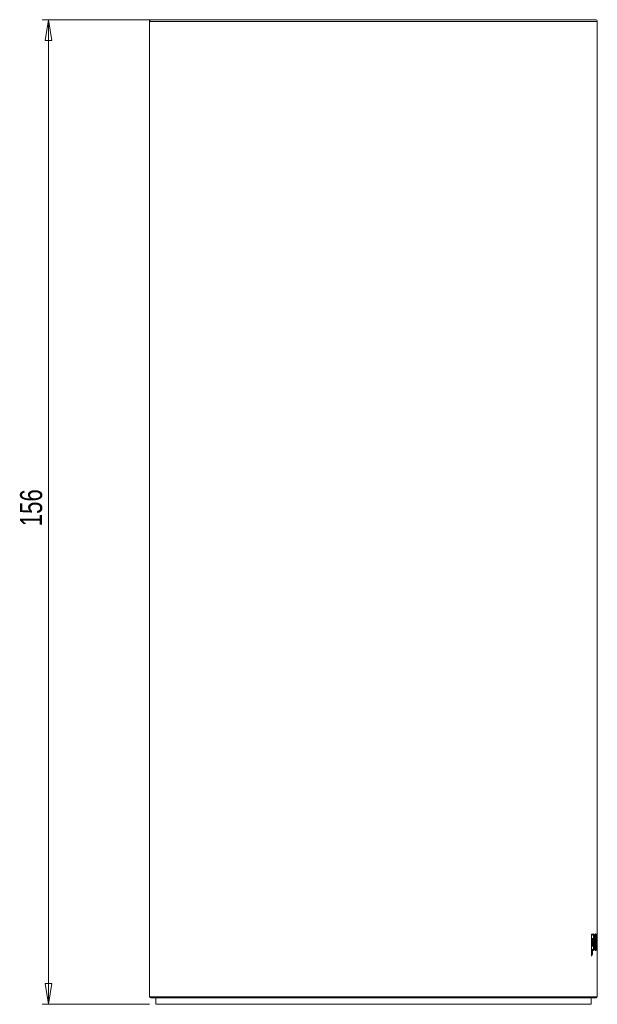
# Model space of a CAD drawing. Header units: millimetres. Extents: x 154 to 526, y 137 to 515.
# Tile 3 of 3: x 427 to 519, y 359 to 515. Entities that reach past the tile are written whole.
import ezdxf

# ---------------------------------------------------------------- set-up
doc = ezdxf.new("R2010")
doc.units = ezdxf.units.MM
doc.styles.add('SLDTEXTSTYLE0', font='TXT', dxfattribs={"width": 0.75})
doc.dimstyles.new('SLDDIMSTYLE0', dxfattribs={"dimtxt": 3.5, "dimasz": 3.302, "dimexe": 0, "dimexo": 0.0625, "dimgap": 0.875, "dimtad": 2, "dimrnd": 1e-09, "dimzin": 12, "dimdsep": 46, "dimtxsty": 'SLDTEXTSTYLE0', "dimblk1": 'CLOSED', "dimblk2": 'CLOSED', "dimsah": 1, "dimcen": 0.09, "dimadec": 0, "dimazin": 0, "dimtfac": 1, "dimtofl": 0, "dimtmove": 0, "dimatfit": 3, "dimldrblk": 'CLOSED', "dimfxl": 1, "dimtolj": 1, "dimtzin": 12, "dimarcsym": 0})

# ---------------------------------------------------------------- blocks, each defined once
blk = doc.blocks.new('_CLOSED')
at = {"color": 0, "linetype": 'ByBlock', "lineweight": -2}
for p, q in [((-1, 0.166667), (0, 0)), ((-1, 0.166667), (-1, -0.166667)), ((0, 0), (-1, -0.166667)), ((0, 0), (-1, 0))]:
    blk.add_line(p, q, dxfattribs=at)
blk = doc.blocks.new('*D3')
at = {"color": 7, "linetype": 'Continuous', "lineweight": 0}
for p, q in [((453.57, 515.39), (431.07, 515.39)), ((432.07, 359.39), (432.07, 515.39)), ((448.07, 359.39), (431.07, 359.39))]:
    blk.add_line(p, q, dxfattribs=at)
at = {"color": 7, "linetype": 'Continuous', "lineweight": 0, "xscale": 3.302, "yscale": 3.302}
for p, rotation in [((432.07, 515.39, -60.97), 90), ((432.07, 359.39, -60.97), 270)]:
    blk.add_blockref('_CLOSED', p, dxfattribs=dict(at, rotation=rotation))
at = {"color": 7, "linetype": 'Continuous', "lineweight": 0, "insert": (427.56, 435.14), "char_height": 3.5, "attachment_point": 1, "rotation": 90, "style": 'SLDTEXTSTYLE0'}
blk.add_mtext('156', dxfattribs=at)

msp = doc.modelspace()

# ---------------------------------------------------------------- linework, layer by layer
at = {"color": 7, "linetype": 'Continuous', "lineweight": 15}
for p, q in [((448.073, 515.09), (448.073, 360.59)), ((448.373, 515.39), (518.773, 515.39)), ((519.073, 370.55), (519.073, 515.09)), ((518.792, 369.842), (518.693, 369.842)), ((518.973, 367.945), (518.973, 370.329)), ((518.49, 369.229), (518.588, 369.229)), ((518.648, 369.224), (518.747, 369.224)), ((518.693, 368.602), (518.792, 368.602)), ((518.824, 369.224), (518.924, 369.224)), ((519.072, 367.945), (519.073, 367.945)), ((519.073, 360.59), (519.073, 367.945)), ((518.873, 360.39), (448.273, 360.39)), ((449.073, 360.39), (449.073, 359.39)), ((518.073, 359.39), (518.073, 360.39)), ((518.073, 359.39), (449.073, 359.39))]:
    msp.add_line(p, q, dxfattribs=at)
at = {"color": 8, "linetype": 'Continuous', "lineweight": 15}
for p, q in [((519.073, 515.09), (448.073, 515.09)), ((518.973, 369.181), (519.011, 369.181)), ((519.04, 369.181), (519.054, 369.181)), ((448.073, 360.59), (519.073, 360.59))]:
    msp.add_line(p, q, dxfattribs=at)
at = {"color": 144, "linetype": 'Continuous', "lineweight": 0}
for p, q in [((518.13, 370.499), (518.32, 370.499)), ((518.13, 370.499), (518.13, 367.006)), ((518.222, 370.319), (518.222, 370.499)), ((518.318, 369.728), (518.318, 368.716)), ((518.32, 370.319), (518.32, 370.499)), ((518.949, 370.499), (519.011, 370.499)), ((518.949, 370.499), (518.949, 367.945)), ((518.949, 370.329), (519.011, 370.329)), ((518.964, 370.266), (518.962, 370.329)), ((518.966, 370.329), (518.964, 370.266)), ((519.011, 370.329), (519.011, 370.499)), ((518.222, 369.711), (518.222, 368.733)), ((518.247, 368.656), (518.247, 369.443)), ((518.32, 369.711), (518.32, 368.733)), ((518.967, 367.945), (518.967, 369.404)), ((518.972, 369.395), (518.972, 367.945)), ((519.011, 367.945), (519.011, 369.404)), ((519.04, 369.395), (519.04, 367.945)), ((519.064, 367.945), (519.064, 369.507)), ((519.067, 367.945), (519.067, 369.404)), ((519.072, 369.395), (519.072, 367.945)), ((518.13, 367.186), (518.222, 367.356)), ((518.222, 367.356), (518.222, 368.115)), ((518.32, 367.356), (518.32, 368.115)), ((518.849, 367.945), (518.828, 367.945)), ((518.949, 367.945), (519.011, 367.945)), ((519.04, 367.945), (519.067, 367.945))]:
    msp.add_line(p, q, dxfattribs=at)
at = {"color": 7, "linetype": 'Continuous', "lineweight": 15}
for centre, radius, start, end in [((448.373, 515.09), 0.3, 90, 180), ((518.773, 515.09), 0.3, 0, 90), ((448.273, 360.59), 0.2, 180, 270), ((518.873, 360.59), 0.2, 270, 0)]:
    msp.add_arc(centre, radius, start, end, dxfattribs=at)
at = {"color": 144, "linetype": 'Continuous', "lineweight": 0}
for points, knots in [([(518.286, 370.501), (518.284, 370.498), (518.26, 370.478), (518.24, 370.394), (518.222, 370.319)], [0, 0, 0, 0, 0.12033756, 1, 1, 1, 1]), ([(518.222, 370.34), (518.222, 370.338), (518.223, 370.335), (518.224, 370.33), (518.224, 370.327)], [0, 0, 0, 0, 0.5448224, 1, 1, 1, 1]), ([(518.222, 369.711), (518.227, 369.729), (518.236, 369.763), (518.251, 369.803), (518.267, 369.828), (518.278, 369.831), (518.284, 369.833)], [0, 0, 0, 0, 0.2694134, 0.5003861, 0.7464253, 1, 1, 1, 1]), ([(518.247, 369.443), (518.247, 369.543), (518.248, 369.653), (518.24, 369.754), (518.239, 369.764)], [0, 0, 0, 0, 0.9035487, 1, 1, 1, 1]), ([(518.322, 369.719), (518.321, 369.734), (518.318, 369.764), (518.311, 369.797), (518.3, 369.828), (518.29, 369.831), (518.284, 369.833)], [0, 0, 0, 0, 0.20625306, 0.40654523, 0.60379103, 1, 1, 1, 1]), ([(518.32, 370.319), (518.329, 370.352), (518.342, 370.403), (518.361, 370.459), (518.381, 370.505), (518.407, 370.545), (518.427, 370.55), (518.438, 370.553)], [0, 0, 0, 0, 0.2501806, 0.3795516, 0.5003624, 0.7420718, 1, 1, 1, 1]), ([(518.32, 369.711), (518.325, 369.729), (518.334, 369.763), (518.349, 369.803), (518.365, 369.828), (518.376, 369.831), (518.382, 369.833)], [0, 0, 0, 0, 0.2692842, 0.5002236, 0.7463165, 1, 1, 1, 1]), ([(518.382, 369.833), (518.385, 369.832), (518.392, 369.831), (518.404, 369.815), (518.416, 369.769), (518.425, 369.683), (518.431, 369.567), (518.435, 369.403), (518.435, 369.274), (518.435, 369.2)], [0, 0, 0, 0, 0.0671688, 0.1251229, 0.249018, 0.3594768, 0.4989932, 0.7148398, 1, 1, 1, 1]), ([(518.967, 369.404), (518.967, 369.442), (518.967, 369.512), (518.967, 369.606), (518.967, 369.684), (518.968, 369.747), (518.969, 369.789), (518.97, 369.81), (518.97, 369.812), (518.971, 369.813)], [0, 0, 0, 0, 0.1987172, 0.364642, 0.5011063, 0.6297273, 0.7504294, 0.8641653, 1, 1, 1, 1]), ([(518.971, 369.813), (518.971, 369.812), (518.971, 369.81), (518.972, 369.787), (518.972, 369.742), (518.972, 369.665), (518.972, 369.545), (518.972, 369.449), (518.972, 369.395)], [0, 0, 0, 0, 0.1358202, 0.2495864, 0.3690075, 0.4990698, 0.7146386, 1, 1, 1, 1]), ([(519.027, 369.813), (519.025, 369.812), (519.023, 369.81), (519.019, 369.789), (519.016, 369.747), (519.013, 369.672), (519.012, 369.554), (519.011, 369.459), (519.011, 369.404)], [0, 0, 0, 0, 0.1361565, 0.2501227, 0.370954, 0.4996624, 0.7141409, 1, 1, 1, 1]), ([(519.04, 369.395), (519.04, 369.433), (519.04, 369.503), (519.039, 369.599), (519.038, 369.679), (519.036, 369.743), (519.034, 369.787), (519.03, 369.81), (519.028, 369.812), (519.027, 369.813)], [0, 0, 0, 0, 0.1981258, 0.3639635, 0.5006505, 0.6301026, 0.7500971, 0.8642867, 1, 1, 1, 1]), ([(519.042, 370.553), (519.043, 370.552), (519.046, 370.551), (519.05, 370.539), (519.053, 370.519), (519.056, 370.491), (519.058, 370.451), (519.061, 370.4), (519.063, 370.337), (519.064, 370.29), (519.064, 370.266)], [0, 0, 0, 0, 0.1375763, 0.2661248, 0.3865698, 0.5000339, 0.6249905, 0.7499905, 0.8697391, 1, 1, 1, 1]), ([(519.072, 370.553), (519.072, 370.552), (519.072, 370.55), (519.072, 370.535), (519.071, 370.51), (519.071, 370.476), (519.07, 370.431), (519.069, 370.377), (519.068, 370.312), (519.066, 370.173), (519.064, 369.901), (519.064, 369.648), (519.064, 369.507)], [0, 0, 0, 0, 0.0723183, 0.1400695, 0.2040045, 0.2650153, 0.3241267, 0.3824632, 0.4411942, 0.501466, 0.722064, 1, 1, 1, 1]), ([(519.064, 370.266), (519.065, 370.288), (519.066, 370.331), (519.067, 370.389), (519.069, 370.44), (519.07, 370.496), (519.072, 370.543), (519.072, 370.549), (519.072, 370.553)], [0, 0, 0, 0, 0.1344196, 0.250196, 0.3779372, 0.500336, 0.7424263, 1, 1, 1, 1]), ([(519.071, 369.813), (519.07, 369.812), (519.07, 369.81), (519.069, 369.789), (519.068, 369.747), (519.067, 369.672), (519.067, 369.554), (519.067, 369.459), (519.067, 369.404)], [0, 0, 0, 0, 0.1361565, 0.2501227, 0.370954, 0.4996624, 0.7141409, 1, 1, 1, 1]), ([(519.072, 369.395), (519.072, 369.433), (519.072, 369.503), (519.072, 369.598), (519.072, 369.678), (519.072, 369.742), (519.072, 369.787), (519.071, 369.81), (519.071, 369.812), (519.071, 369.813)], [0, 0, 0, 0, 0.1986304, 0.3645586, 0.5006941, 0.6306326, 0.750119, 0.8639659, 1, 1, 1, 1]), ([(518.285, 368.611), (518.281, 368.612), (518.273, 368.613), (518.262, 368.624), (518.25, 368.644), (518.236, 368.68), (518.227, 368.714), (518.222, 368.733)], [0, 0, 0, 0, 0.1740757, 0.339787, 0.499874, 0.727219, 1, 1, 1, 1]), ([(518.285, 368.611), (518.291, 368.613), (518.3, 368.616), (518.311, 368.642), (518.318, 368.674), (518.321, 368.705), (518.323, 368.722)], [0, 0, 0, 0, 0.3772817, 0.5668355, 0.7555149, 1, 1, 1, 1]), ([(518.383, 368.611), (518.379, 368.612), (518.371, 368.613), (518.36, 368.624), (518.348, 368.644), (518.334, 368.68), (518.325, 368.714), (518.32, 368.733)], [0, 0, 0, 0, 0.1741526, 0.3399233, 0.5000389, 0.7273515, 1, 1, 1, 1]), ([(518.435, 369.2), (518.435, 369.131), (518.435, 369.009), (518.431, 368.854), (518.425, 368.745), (518.416, 368.666), (518.404, 368.626), (518.392, 368.613), (518.386, 368.612), (518.383, 368.611)], [0, 0, 0, 0, 0.2850938, 0.5009622, 0.6398097, 0.750837, 0.8748439, 0.9328291, 1, 1, 1, 1]), ([(518.222, 368.115), (518.23, 368.084), (518.243, 368.037), (518.261, 367.985), (518.28, 367.941), (518.304, 367.9), (518.324, 367.894), (518.334, 367.891)], [0, 0, 0, 0, 0.25029672, 0.37908687, 0.5005307, 0.7497942, 1, 1, 1, 1]), ([(518.432, 367.891), (518.427, 367.892), (518.417, 367.894), (518.402, 367.906), (518.387, 367.925), (518.373, 367.951), (518.359, 367.985), (518.341, 368.037), (518.328, 368.084), (518.32, 368.115)], [0, 0, 0, 0, 0.1259905, 0.2504776, 0.3747085, 0.4999376, 0.6212724, 0.7499769, 1, 1, 1, 1])]:
    msp.add_open_spline(points, degree=3, knots=knots, dxfattribs=at)
at = {"color": 7, "linetype": 'Continuous', "lineweight": 15}
for points, knots in [([(518.49, 369.229), (518.49, 369.287), (518.489, 369.399), (518.487, 369.561), (518.484, 369.711), (518.479, 369.85), (518.472, 369.977), (518.462, 370.127), (518.445, 370.29), (518.417, 370.441), (518.382, 370.537), (518.354, 370.547), (518.34, 370.553)], [0, 0, 0, 0, 0.0981515, 0.1899577, 0.2757341, 0.355867, 0.4308303, 0.5012025, 0.631557, 0.7508726, 0.8717481, 1, 1, 1, 1]), ([(518.438, 370.553), (518.468, 370.552), (518.494, 370.512), (518.517, 370.422), (518.52, 370.412), (518.524, 370.39), (518.527, 370.379), (518.533, 370.343), (518.538, 370.317), (518.55, 370.233), (518.557, 370.167), (518.563, 370.091), (518.563, 370.09), (518.563, 370.087), (518.563, 370.085), (518.564, 370.08), (518.564, 370.076), (518.565, 370.066), (518.565, 370.059), (518.567, 370.038), (518.568, 370.023), (518.57, 369.979), (518.572, 369.948), (518.577, 369.854), (518.58, 369.786), (518.586, 369.57), (518.588, 369.408), (518.588, 369.229)], [0, 0, 0, 0, 0.25, 0.25, 0.28125, 0.28125, 0.3125, 0.3125, 0.375, 0.375, 0.5, 0.5, 0.5039062, 0.5039062, 0.5078125, 0.5078125, 0.515625, 0.515625, 0.53125, 0.53125, 0.5625, 0.5625, 0.625, 0.625, 0.75, 0.75, 1, 1, 1, 1]), ([(518.62, 369.224), (518.62, 369.41), (518.623, 369.578), (518.63, 369.733), (518.631, 369.74), (518.631, 369.75), (518.631, 369.756), (518.632, 369.772), (518.633, 369.783), (518.634, 369.814), (518.636, 369.835), (518.639, 369.896), (518.642, 369.935), (518.651, 370.047), (518.658, 370.115), (518.668, 370.192), (518.67, 370.209), (518.675, 370.239), (518.677, 370.254), (518.684, 370.296), (518.689, 370.322), (518.704, 370.394), (518.715, 370.434), (518.728, 370.47), (518.729, 370.473), (518.731, 370.48), (518.733, 370.483), (518.737, 370.493), (518.739, 370.499), (518.748, 370.515), (518.753, 370.524), (518.77, 370.546), (518.781, 370.553), (518.815, 370.553), (518.835, 370.523), (518.853, 370.462), (518.854, 370.457), (518.856, 370.449), (518.857, 370.444), (518.86, 370.431), (518.862, 370.421), (518.869, 370.391), (518.872, 370.369), (518.883, 370.297), (518.89, 370.241), (518.897, 370.16), (518.898, 370.145), (518.9, 370.113), (518.901, 370.096), (518.905, 370.045), (518.907, 370.009), (518.913, 369.897), (518.916, 369.816), (518.918, 369.723), (518.918, 369.719), (518.918, 369.71), (518.919, 369.705), (518.919, 369.69), (518.919, 369.681), (518.92, 369.652), (518.92, 369.632), (518.921, 369.572), (518.922, 369.531), (518.924, 369.405), (518.924, 369.317), (518.924, 369.224)], [0, 0, 0, 0, 0.125, 0.125, 0.1289062, 0.1289062, 0.1328125, 0.1328125, 0.140625, 0.140625, 0.15625, 0.15625, 0.1875, 0.1875, 0.25, 0.25, 0.265625, 0.265625, 0.28125, 0.28125, 0.3125, 0.3125, 0.375, 0.375, 0.3828125, 0.3828125, 0.390625, 0.390625, 0.40625, 0.40625, 0.4375, 0.4375, 0.5, 0.5, 0.625, 0.625, 0.6328125, 0.6328125, 0.640625, 0.640625, 0.65625, 0.65625, 0.6875, 0.6875, 0.75, 0.75, 0.765625, 0.765625, 0.78125, 0.78125, 0.8125, 0.8125, 0.875, 0.875, 0.8789062, 0.8789062, 0.8828125, 0.8828125, 0.890625, 0.890625, 0.90625, 0.90625, 0.9375, 0.9375, 1, 1, 1, 1]), ([(518.693, 369.842), (518.688, 369.842), (518.684, 369.837), (518.678, 369.822), (518.676, 369.816), (518.673, 369.801), (518.671, 369.792), (518.666, 369.764), (518.664, 369.741), (518.66, 369.7), (518.659, 369.685), (518.657, 369.661), (518.657, 369.653), (518.656, 369.64), (518.656, 369.636), (518.656, 369.629), (518.655, 369.627), (518.655, 369.622), (518.655, 369.619), (518.65, 369.521), (518.648, 369.39), (518.648, 369.224)], [0.50001306, 0.50001306, 0.50001306, 0.50001306, 0.5625, 0.5625, 0.59375, 0.59375, 0.625, 0.625, 0.6875, 0.6875, 0.71875, 0.71875, 0.734375, 0.734375, 0.7421875, 0.7421875, 0.74609375, 0.74609375, 0.75, 0.75, 1, 1, 1, 1]), ([(518.817, 369.763), (518.815, 369.834), (518.81, 369.983), (518.796, 370.184), (518.777, 370.354), (518.748, 370.505), (518.72, 370.525), (518.703, 370.538)], [0, 0, 0, 0, 0.160653, 0.3368816, 0.5163491, 0.6993076, 1, 1, 1, 1]), ([(518.747, 369.224), (518.747, 369.276), (518.748, 369.371), (518.75, 369.504), (518.755, 369.646), (518.764, 369.771), (518.779, 369.834), (518.792, 369.847), (518.805, 369.834), (518.819, 369.771), (518.829, 369.626), (518.833, 369.432), (518.834, 369.299), (518.834, 369.224)], [0, 0, 0, 0, 0.0973416, 0.1807011, 0.2510691, 0.3750845, 0.4348326, 0.5000815, 0.5653391, 0.6250791, 0.7490947, 0.8593472, 1, 1, 1, 1]), ([(519.011, 370.329), (519.017, 370.405), (519.022, 370.461), (519.028, 370.506), (519.029, 370.514), (519.032, 370.528), (519.033, 370.534), (519.037, 370.548), (519.039, 370.553), (519.042, 370.553)], [0, 0, 0, 0, 0.5, 0.5, 0.625, 0.625, 0.75, 0.75, 1, 1, 1, 1]), ([(519.026, 370.488), (519.028, 370.47), (519.034, 370.424), (519.041, 370.283), (519.048, 370.029), (519.053, 369.649), (519.053, 369.337), (519.054, 369.181)], [0, 0, 0, 0, 0.0968486, 0.2427504, 0.3979978, 0.6986275, 1, 1, 1, 1]), ([(518.386, 367.94), (518.395, 367.959), (518.417, 368.002), (518.444, 368.145), (518.47, 368.388), (518.487, 368.76), (518.489, 369.062), (518.49, 369.229)], [0, 0, 0, 0, 0.10871938, 0.25046075, 0.40486131, 0.67016558, 1, 1, 1, 1]), ([(518.588, 369.229), (518.588, 368.858), (518.58, 368.562), (518.562, 368.342), (518.561, 368.339), (518.561, 368.334), (518.561, 368.332), (518.56, 368.325), (518.56, 368.32), (518.559, 368.307), (518.558, 368.298), (518.555, 368.271), (518.553, 368.254), (518.548, 368.205), (518.544, 368.174), (518.532, 368.089), (518.522, 368.042), (518.49, 367.929), (518.464, 367.892), (518.432, 367.891)], [0, 0, 0, 0, 0.5, 0.5, 0.5039062, 0.5039062, 0.5078125, 0.5078125, 0.515625, 0.515625, 0.53125, 0.53125, 0.5625, 0.5625, 0.625, 0.625, 0.75, 0.75, 1, 1, 1, 1]), ([(518.924, 369.224), (518.924, 369.039), (518.922, 368.871), (518.918, 368.715), (518.918, 368.709), (518.917, 368.698), (518.917, 368.693), (518.917, 368.677), (518.916, 368.666), (518.915, 368.635), (518.915, 368.614), (518.912, 368.553), (518.911, 368.514), (518.905, 368.403), (518.9, 368.334), (518.894, 368.257), (518.892, 368.24), (518.889, 368.21), (518.888, 368.195), (518.883, 368.153), (518.88, 368.127), (518.869, 368.054), (518.861, 368.013), (518.85, 367.977), (518.849, 367.973), (518.847, 367.967), (518.846, 367.963), (518.843, 367.953), (518.841, 367.947), (518.834, 367.931), (518.829, 367.921), (518.814, 367.899), (518.804, 367.891), (518.769, 367.891), (518.747, 367.921), (518.725, 367.984), (518.723, 367.988), (518.721, 367.997), (518.719, 368.001), (518.715, 368.015), (518.712, 368.024), (518.704, 368.055), (518.699, 368.077), (518.684, 368.15), (518.675, 368.207), (518.664, 368.288), (518.662, 368.303), (518.659, 368.336), (518.657, 368.352), (518.652, 368.404), (518.648, 368.439), (518.639, 368.551), (518.634, 368.633), (518.63, 368.726), (518.63, 368.73), (518.629, 368.739), (518.629, 368.744), (518.629, 368.758), (518.628, 368.768), (518.627, 368.797), (518.626, 368.817), (518.624, 368.877), (518.623, 368.918), (518.621, 369.044), (518.62, 369.132), (518.62, 369.224)], [0, 0, 0, 0, 0.125, 0.125, 0.1289062, 0.1289062, 0.1328125, 0.1328125, 0.140625, 0.140625, 0.15625, 0.15625, 0.1875, 0.1875, 0.25, 0.25, 0.265625, 0.265625, 0.28125, 0.28125, 0.3125, 0.3125, 0.375, 0.375, 0.3828125, 0.3828125, 0.390625, 0.390625, 0.40625, 0.40625, 0.4375, 0.4375, 0.5, 0.5, 0.625, 0.625, 0.6328125, 0.6328125, 0.640625, 0.640625, 0.65625, 0.65625, 0.6875, 0.6875, 0.75, 0.75, 0.765625, 0.765625, 0.78125, 0.78125, 0.8125, 0.8125, 0.875, 0.875, 0.8789062, 0.8789062, 0.8828125, 0.8828125, 0.890625, 0.890625, 0.90625, 0.90625, 0.9375, 0.9375, 1, 1, 1, 1]), ([(518.648, 369.224), (518.649, 369.09), (518.649, 368.918), (518.661, 368.732), (518.67, 368.656), (518.681, 368.609), (518.689, 368.604), (518.693, 368.602)], [0, 0, 0, 0, 0.4989198, 0.639319, 0.7610102, 0.8764929, 1, 1, 1, 1]), ([(518.693, 367.891), (518.693, 367.891), (518.715, 367.862), (518.745, 367.939), (518.777, 368.091), (518.796, 368.265), (518.81, 368.466), (518.815, 368.615), (518.817, 368.685)], [0, 0, 0, 0, 0.0008392, 0.3411166, 0.5132926, 0.6829016, 0.8492917, 1, 1, 1, 1]), ([(518.834, 369.224), (518.834, 369.173), (518.834, 369.078), (518.832, 368.946), (518.827, 368.801), (518.817, 368.642), (518.795, 368.59), (518.776, 368.616), (518.762, 368.703), (518.753, 368.839), (518.748, 369.017), (518.747, 369.15), (518.747, 369.224)], [0, 0, 0, 0, 0.0965105, 0.1798036, 0.2508871, 0.3807091, 0.4988356, 0.5800236, 0.6580664, 0.7491947, 0.860198, 1, 1, 1, 1]), ([(519.054, 369.181), (519.053, 369.018), (519.053, 368.72), (519.048, 368.368), (519.044, 368.17), (519.041, 368.114), (519.04, 368.104)], [0, 0, 0, 0, 0.4153971, 0.7605518, 0.9560071, 1, 1, 1, 1])]:
    msp.add_open_spline(points, degree=3, knots=knots, dxfattribs=at)
at = {"color": 144, "linetype": 'Continuous', "lineweight": 0}
msp.add_open_spline([(518.32, 367.356), (518.26, 367.239), (518.196, 367.122), (518.13, 367.006)], degree=3, dxfattribs=at)

# ---------------------------------------------------------------- dimensions: what is measured, and where the dimension line sits
at = {"color": 7, "linetype": 'Continuous', "lineweight": 0}
dim = msp.add_linear_dim(base=(432.073, 515.39), p1=(449.073, 359.39), p2=(454.572, 515.39), angle=90, dimstyle='SLDDIMSTYLE0', dxfattribs=at)
dim.commit()
dim.dimension.update_dxf_attribs({"geometry": '*D3', "text_midpoint": (432.073, 439.015), "dimtype": 160})

doc.saveas('drawing.dxf')
